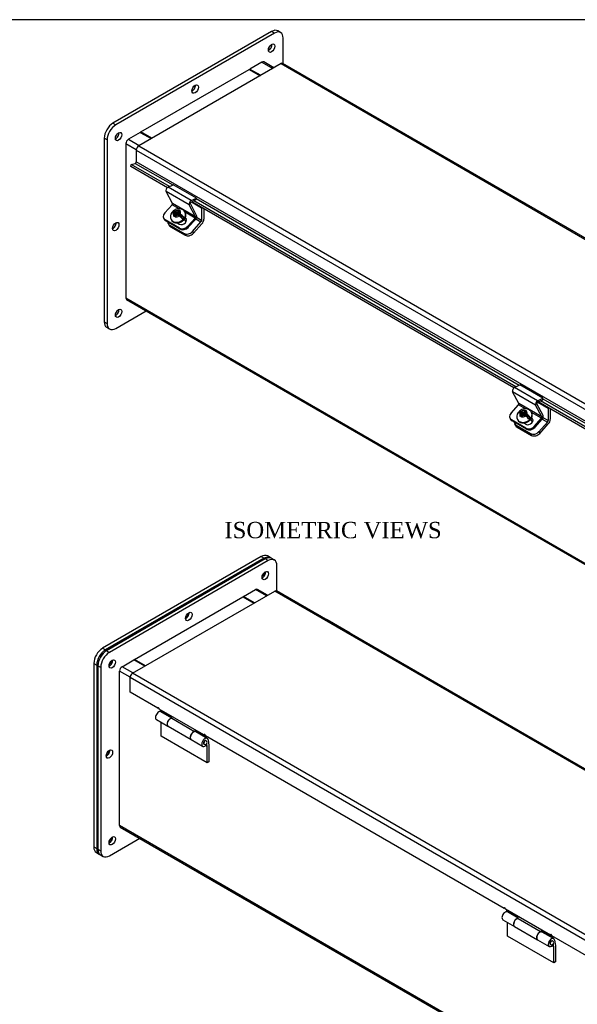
# Model space of a CAD drawing. Header units: inches. Extents: x 0.2 to 89.8, y -0.5 to 59.8.
# Tile 7 of 8: x 55.7 to 72.7, y 29.7 to 59.8. Entities that reach past the tile are written whole.
import ezdxf
from ezdxf.enums import TextEntityAlignment as Align

# ---------------------------------------------------------------- set-up
doc = ezdxf.new("R2010")
doc.units = ezdxf.units.IN
doc.header["$MEASUREMENT"] = 0
for name, color, linetype in [('COM40176', 7, 'Continuous'), ('COM52631', 7, 'Continuous'), ('COM70666-2', 7, 'Continuous'), ('COM70693-9', 7, 'Continuous'), ('COM70694-9', 7, 'Continuous'), ('COM70695-2', 7, 'Continuous'), ('Default', 7, 'Continuous'), ('GSK10437', 7, 'Continuous'), ('HNG86641-1', 7, 'Continuous'), ('HNG86641-2', 7, 'Continuous'), ('HNG86641-3', 7, 'Continuous'), ('SCS19420', 7, 'Continuous')]:
    doc.layers.add(name, color=color, linetype=linetype)
doc.styles.add('SEACAD_Times_New_Roman', font='times.ttf')

# ---------------------------------------------------------------- blocks, each defined once
blk = doc.blocks.new('SE5')
at = {"layer": 'COM40176', "color": 7, "linetype": 'Continuous'}
for p, q in [((60.214, 54.657), (60.374, 54.733)), ((60.921, 54.249), (60.214, 54.657)), ((61.081, 54.324), (60.374, 54.733)), ((60.345, 54.159), (60.154, 54.522)), ((60.861, 54.114), (60.154, 54.522)), ((60.918, 54.2), (61.077, 54.276)), ((60.921, 54.249), (61.081, 54.324)), ((61.077, 54.276), (61.081, 54.324)), ((60.11, 53.871), (60.335, 54.122)), ((60.551, 53.997), (60.335, 54.122)), ((61.052, 53.751), (60.345, 54.159)), ((61.052, 53.751), (60.861, 54.114)), ((61.089, 53.792), (60.898, 54.155)), ((60.077, 53.707), (60.094, 53.674)), ((60.564, 53.405), (60.123, 53.66)), ((60.123, 53.66), (60.14, 53.627)), ((60.581, 53.373), (60.14, 53.627)), ((60.755, 53.696), (60.732, 53.709)), ((61.042, 53.714), (60.734, 53.892)), ((60.755, 53.696), (60.74, 53.725)), ((60.817, 53.463), (61.042, 53.714)), ((60.834, 53.43), (61.059, 53.681)), ((60.491, 53.566), (60.557, 53.528)), ((60.581, 53.373), (60.564, 53.405)), ((60.817, 53.463), (60.834, 53.43)), ((70.821, 48.533), (70.98, 48.609)), ((71.528, 48.125), (70.821, 48.533)), ((71.687, 48.201), (70.98, 48.609)), ((70.952, 48.035), (70.761, 48.399)), ((71.468, 47.99), (70.761, 48.399)), ((70.717, 47.747), (70.942, 47.998)), ((71.158, 47.874), (70.942, 47.998)), ((71.659, 47.627), (70.952, 48.035)), ((71.659, 47.627), (71.468, 47.99)), ((71.695, 47.668), (71.504, 48.031)), ((71.525, 48.077), (71.684, 48.152)), ((71.528, 48.125), (71.687, 48.201)), ((71.684, 48.152), (71.687, 48.201)), ((71.649, 47.59), (71.34, 47.768)), ((71.361, 47.573), (71.346, 47.601)), ((70.684, 47.583), (70.701, 47.551)), ((71.171, 47.281), (70.729, 47.536)), ((70.729, 47.536), (70.746, 47.504)), ((71.188, 47.249), (70.746, 47.504)), ((71.098, 47.442), (71.164, 47.404)), ((71.361, 47.573), (71.338, 47.586)), ((71.424, 47.339), (71.649, 47.59)), ((71.424, 47.339), (71.441, 47.307)), ((71.441, 47.307), (71.666, 47.558)), ((71.188, 47.249), (71.171, 47.281))]:
    blk.add_line(p, q, dxfattribs=at)
for centre, major_axis, ratio, start_param, end_param in [((60.209, 54.584), (-0.043, -0.0745), 0.57735, 3.839724, 5.934119), ((60.916, 54.176), (-0.043, -0.0745), 0.57735, 3.839724, 5.934119), ((60.327, 54.138), (-0.0145, -0.0251), 0.57735, 1.22173, 2.792527), ((60.916, 54.176), (-0.0145, -0.0251), 0.57735, 3.839724, 5.934119), ((60.243, 53.794), (0.166, 0.088), 0.767256, 2.021311, 3.592107), ((60.26, 53.762), (0.166, 0.088), 0.767256, 3.141593, 3.592107), ((60.647, 53.628), (-0.124, -0.065), 0.767256, 0.450514, 3.559742), ((60.665, 53.596), (-0.124, -0.065), 0.767256, 3.311974, 3.592107), ((61.034, 53.73), (-0.0145, -0.0251), 0.57735, 1.22173, 2.792527), ((61.034, 53.73), (-0.043, -0.0745), 0.57735, 1.22173, 2.792527), ((60.684, 53.54), (-0.166, -0.088), 0.767256, 0.450514, 2.021311), ((60.702, 53.507), (0.166, 0.088), 0.767256, 3.592107, 5.162903), ((70.816, 48.46), (-0.043, -0.0745), 0.57735, 3.839724, 5.934119), ((70.933, 48.015), (-0.0145, -0.0251), 0.57735, 1.22173, 2.792527), ((71.523, 48.052), (-0.043, -0.0745), 0.57735, 3.839724, 5.934119), ((71.523, 48.052), (-0.0145, -0.0251), 0.57735, 3.839724, 5.934119), ((70.85, 47.671), (0.166, 0.088), 0.767256, 2.021311, 3.592107), ((71.254, 47.504), (-0.124, -0.065), 0.767256, 0.450514, 3.559742), ((71.64, 47.606), (-0.0145, -0.0251), 0.57735, 1.22173, 2.792527), ((71.64, 47.606), (-0.043, -0.0745), 0.57735, 1.22173, 2.792527), ((70.867, 47.638), (0.166, 0.088), 0.767256, 3.141593, 3.592107), ((71.291, 47.416), (-0.166, -0.088), 0.767256, 0.450514, 2.021311), ((71.308, 47.383), (0.166, 0.088), 0.767256, 3.592107, 5.162903), ((71.271, 47.472), (-0.124, -0.065), 0.767256, 3.311973, 3.592107)]:
    blk.add_ellipse(centre, major_axis=major_axis, ratio=ratio, start_param=start_param, end_param=end_param, dxfattribs=at)
at = {"layer": 'COM52631', "color": 7, "linetype": 'Continuous'}
for p, q in [((60.927, 54.205), (61.241, 54.024)), ((61.251, 54.029), (61.241, 54.024)), ((61.241, 54.024), (61.241, 53.639)), ((61.308, 53.997), (61.308, 53.677)), ((61.062, 53.684), (61.221, 53.592)), ((61.241, 53.639), (61.087, 53.727)), ((60.219, 53.543), (60.247, 53.489)), ((60.265, 53.497), (60.706, 53.242)), ((60.265, 53.497), (60.293, 53.443)), ((60.293, 53.443), (60.734, 53.188)), ((60.959, 53.3), (61.221, 53.592)), ((60.988, 53.246), (61.25, 53.538)), ((60.706, 53.242), (60.734, 53.188)), ((60.959, 53.3), (60.988, 53.246)), ((71.534, 48.081), (71.847, 47.9)), ((71.858, 47.906), (71.847, 47.9)), ((71.847, 47.515), (71.694, 47.604)), ((71.847, 47.9), (71.847, 47.515)), ((71.915, 47.873), (71.915, 47.554)), ((70.825, 47.42), (70.854, 47.366)), ((70.871, 47.373), (71.313, 47.118)), ((70.871, 47.373), (70.9, 47.319)), ((70.9, 47.319), (71.341, 47.064)), ((71.566, 47.176), (71.828, 47.468)), ((71.594, 47.122), (71.856, 47.414)), ((71.668, 47.56), (71.828, 47.468)), ((71.313, 47.118), (71.341, 47.064)), ((71.566, 47.176), (71.594, 47.122))]:
    blk.add_line(p, q, dxfattribs=at)
for centre, major_axis, ratio, start_param, end_param in [((61.207, 53.619), (-0.024, -0.0416), 0.57735, 1.22173, 2.356194), ((61.207, 53.619), (-0.072, -0.124), 0.57735, 1.22173, 2.356194), ((60.385, 53.631), (0.166, 0.088), 0.767256, 2.813297, 3.592107), ((60.414, 53.577), (0.166, 0.088), 0.767256, 3.141593, 3.592107), ((60.826, 53.376), (-0.166, -0.088), 0.767256, 0.450514, 2.021311), ((60.855, 53.322), (-0.166, -0.088), 0.767256, 0.450514, 2.021311), ((70.992, 47.507), (0.166, 0.088), 0.767256, 2.813297, 3.592107), ((71.02, 47.453), (0.166, 0.088), 0.767256, 3.141593, 3.592107), ((71.813, 47.495), (-0.024, -0.0416), 0.57735, 1.22173, 2.356194), ((71.813, 47.495), (-0.072, -0.124), 0.57735, 1.22173, 2.356194), ((71.433, 47.253), (-0.166, -0.088), 0.767256, 0.450514, 2.021311), ((71.461, 47.199), (-0.166, -0.088), 0.767256, 0.450514, 2.021311)]:
    blk.add_ellipse(centre, major_axis=major_axis, ratio=ratio, start_param=start_param, end_param=end_param, dxfattribs=at)
at = {"layer": 'COM70666-2', "color": 7, "linetype": 'Continuous'}
for p, q in [((63.385, 59.421), (58.524, 56.614)), ((63.473, 59.37), (58.612, 56.563)), ((63.473, 59.37), (63.385, 59.421)), ((63.661, 59.388), (63.573, 59.439)), ((63.739, 58.437), (63.739, 59.217)), ((58.524, 56.614), (58.612, 56.563)), ((58.259, 56.155), (58.259, 50.541)), ((58.347, 56.104), (58.259, 56.155)), ((58.347, 56.104), (58.347, 50.49)), ((58.612, 50.337), (59.54, 50.873)), ((58.259, 50.541), (58.347, 50.49)), ((58.336, 50.37), (58.425, 50.319))]:
    blk.add_line(p, q, dxfattribs=at)
for centre, major_axis, start_param, end_param in [((63.385, 59.115), (-0.188, -0.325), 3.141593, 3.926991), ((63.473, 59.064), (-0.187, -0.325), 2.356194, 3.926991), ((63.297, 58.962), (0.07, 0.122), 3.821986, 5.602792), ((60.954, 57.711), (0.07, 0.122), 3.821986, 5.602792), ((58.524, 56.308), (-0.188, -0.325), 3.926991, 5.497787), ((58.612, 56.257), (0.188, 0.325), 0.785398, 2.356194), ((58.612, 56.257), (0.07, 0.122), 3.821986, 5.602792), ((58.524, 53.501), (0.07, 0.122), 3.821986, 5.602792), ((58.612, 50.848), (0.07, 0.122), 3.821986, 5.602792), ((58.524, 50.695), (0.188, 0.325), 2.356194, 3.141593), ((58.612, 50.644), (0.187, 0.325), 2.356194, 3.926991)]:
    blk.add_ellipse(centre, major_axis=major_axis, ratio=0.57735, start_param=start_param, end_param=end_param, dxfattribs=at)
for centre in [(63.385, 58.911), (61.043, 57.66), (58.701, 56.206), (58.612, 53.45), (58.701, 50.797)]:
    blk.add_ellipse(centre, major_axis=(0.07, 0.122), ratio=0.57735, dxfattribs=at)
at = {"layer": 'COM70693-9', "color": 7, "linetype": 'Continuous'}
for p, q in [((63.088, 58.483), (62.722, 58.272)), ((63.088, 58.483), (63.419, 58.292)), ((63.451, 58.31), (63.142, 58.489)), ((62.722, 58.272), (63.054, 58.081)), ((62.722, 58.247), (62.722, 58.272)), ((59.363, 56.333), (58.998, 56.122)), ((58.998, 56.122), (59.329, 55.931)), ((59.363, 56.333), (59.695, 56.142)), ((58.921, 55.99), (58.921, 51.267)), ((58.921, 55.99), (59.242, 55.805)), ((58.921, 51.267), (83.626, 37.004)), ((58.944, 51.218), (83.626, 36.967))]:
    blk.add_line(p, q, dxfattribs=at)
for centre, major_axis, start_param, end_param in [((63.088, 58.395), (-0.054, -0.0935), 3.141593, 3.926991), ((58.998, 56.034), (0.054, 0.0935), 0.785398, 2.356194), ((58.998, 51.311), (0.054, 0.0935), 2.356194, 3.141593)]:
    blk.add_ellipse(centre, major_axis=major_axis, ratio=0.57735, start_param=start_param, end_param=end_param, dxfattribs=at)
at = {"layer": 'COM70694-9', "color": 7, "linetype": 'Continuous'}
for p, q in [((63.673, 58.438), (59.318, 55.924)), ((63.673, 58.438), (88.045, 44.367)), ((88.077, 44.385), (63.727, 58.444)), ((59.241, 55.792), (59.241, 55.432)), ((59.241, 55.792), (83.614, 41.72)), ((59.318, 55.924), (83.69, 41.852)), ((83.614, 41.361), (59.241, 55.432)), ((59.075, 55.286), (59.087, 55.35)), ((60.192, 54.641), (59.075, 55.286)), ((59.087, 55.35), (59.21, 55.386)), ((60.255, 54.676), (59.087, 55.35)), ((59.21, 55.386), (60.356, 54.724)), ((70.861, 48.552), (61.006, 54.242)), ((61.079, 54.306), (70.962, 48.6)), ((70.798, 48.517), (60.938, 54.21)), ((81.405, 42.394), (71.545, 48.086)), ((81.468, 42.429), (71.613, 48.118)), ((71.686, 48.183), (81.569, 42.477))]:
    blk.add_line(p, q, dxfattribs=at)
for centre, major_axis, start_param, end_param in [((63.673, 58.35), (-0.054, -0.0935), 3.141593, 3.926991), ((59.318, 55.836), (0.054, 0.0935), 0.785398, 2.356194), ((59.216, 55.418), (0.018, 0.0312), 3.682645, 5.497787)]:
    blk.add_ellipse(centre, major_axis=major_axis, ratio=0.57735, start_param=start_param, end_param=end_param, dxfattribs=at)
at = {"layer": 'COM70695-2', "color": 7, "linetype": 'Continuous'}
for p, q in [((59.385, 56.346), (62.7, 58.26)), ((62.7, 58.26), (63.032, 58.068)), ((59.717, 56.154), (59.385, 56.346)), ((59.385, 56.346), (59.385, 56.32))]:
    blk.add_line(p, q, dxfattribs=at)
at = {"layer": 'SCS19420', "color": 7, "linetype": 'Continuous'}
for p, q in [((60.37, 53.929), (60.486, 53.862)), ((60.534, 53.945), (60.5, 53.907)), ((60.542, 53.953), (60.534, 53.945)), ((60.564, 53.911), (60.542, 53.953)), ((60.309, 53.669), (60.318, 53.651)), ((60.47, 53.856), (60.362, 53.919)), ((60.387, 53.781), (60.381, 53.774)), ((60.382, 53.871), (60.421, 53.849)), ((60.423, 53.821), (60.387, 53.781)), ((60.421, 53.849), (60.441, 53.812)), ((60.423, 53.821), (60.421, 53.849)), ((60.446, 53.779), (60.421, 53.751)), ((60.442, 53.784), (60.423, 53.821)), ((60.466, 53.899), (60.428, 53.921)), ((60.431, 53.746), (60.436, 53.752)), ((60.436, 53.822), (60.45, 53.814)), ((60.436, 53.752), (60.472, 53.792)), ((60.47, 53.856), (60.439, 53.821)), ((60.439, 53.821), (60.474, 53.8)), ((60.441, 53.812), (60.442, 53.784)), ((60.474, 53.8), (60.442, 53.764)), ((60.442, 53.764), (60.446, 53.762)), ((60.463, 53.807), (60.484, 53.831)), ((60.466, 53.899), (60.5, 53.907)), ((60.486, 53.862), (60.466, 53.899)), ((60.482, 53.85), (60.471, 53.856)), ((60.484, 53.831), (60.471, 53.856)), ((60.506, 53.8), (60.472, 53.792)), ((60.478, 53.793), (60.474, 53.8)), ((60.506, 53.836), (60.482, 53.85)), ((60.484, 53.831), (60.52, 53.81)), ((60.519, 53.87), (60.486, 53.862)), ((60.5, 53.907), (60.519, 53.87)), ((60.538, 53.872), (60.506, 53.836)), ((60.52, 53.81), (60.506, 53.836)), ((60.506, 53.8), (60.545, 53.777)), ((60.52, 53.81), (60.552, 53.846)), ((60.564, 53.911), (60.521, 53.863)), ((60.55, 53.865), (60.538, 53.872)), ((60.552, 53.846), (60.538, 53.872)), ((60.541, 53.816), (60.559, 53.835)), ((60.567, 53.801), (60.541, 53.816)), ((60.555, 53.79), (60.541, 53.816)), ((60.549, 53.878), (60.584, 53.916)), ((60.549, 53.878), (60.551, 53.85)), ((60.589, 53.828), (60.551, 53.85)), ((60.551, 53.85), (60.57, 53.813)), ((60.552, 53.846), (60.554, 53.845)), ((60.555, 53.771), (60.576, 53.795)), ((60.555, 53.79), (60.566, 53.783)), ((60.574, 53.905), (60.564, 53.911)), ((60.577, 53.795), (60.567, 53.801)), ((60.57, 53.813), (60.686, 53.746)), ((60.687, 53.731), (60.576, 53.795)), ((60.584, 53.916), (60.591, 53.924)), ((60.628, 53.711), (60.655, 53.695)), ((60.763, 53.593), (60.715, 53.684)), ((60.742, 53.875), (60.733, 53.892)), ((71.077, 47.732), (70.969, 47.795)), ((70.976, 47.805), (71.092, 47.738)), ((70.994, 47.657), (70.988, 47.65)), ((70.989, 47.748), (71.028, 47.725)), ((71.03, 47.697), (70.994, 47.657)), ((71.028, 47.725), (71.047, 47.688)), ((71.03, 47.697), (71.028, 47.725)), ((71.053, 47.656), (71.028, 47.628)), ((71.049, 47.66), (71.03, 47.697)), ((71.073, 47.775), (71.034, 47.797)), ((71.038, 47.622), (71.043, 47.628)), ((71.042, 47.698), (71.057, 47.69)), ((71.043, 47.628), (71.079, 47.669)), ((71.077, 47.732), (71.045, 47.697)), ((71.045, 47.697), (71.081, 47.676)), ((71.047, 47.688), (71.049, 47.66)), ((71.081, 47.676), (71.049, 47.641)), ((71.049, 47.641), (71.052, 47.639)), ((71.069, 47.683), (71.091, 47.707)), ((71.073, 47.775), (71.106, 47.783)), ((71.092, 47.738), (71.073, 47.775)), ((71.089, 47.726), (71.077, 47.733)), ((71.091, 47.707), (71.077, 47.733)), ((71.113, 47.676), (71.079, 47.669)), ((71.084, 47.67), (71.081, 47.676)), ((71.113, 47.712), (71.089, 47.726)), ((71.091, 47.707), (71.126, 47.687)), ((71.126, 47.746), (71.092, 47.738)), ((71.141, 47.821), (71.106, 47.783)), ((71.106, 47.783), (71.126, 47.746)), ((71.145, 47.748), (71.113, 47.712)), ((71.126, 47.687), (71.113, 47.712)), ((71.113, 47.676), (71.152, 47.654)), ((71.126, 47.687), (71.158, 47.722)), ((71.171, 47.787), (71.128, 47.739)), ((71.148, 47.829), (71.141, 47.821)), ((71.157, 47.741), (71.145, 47.748)), ((71.158, 47.722), (71.145, 47.748)), ((71.171, 47.787), (71.148, 47.829)), ((71.148, 47.692), (71.166, 47.711)), ((71.174, 47.677), (71.148, 47.692)), ((71.161, 47.666), (71.148, 47.692)), ((71.156, 47.754), (71.19, 47.792)), ((71.156, 47.754), (71.158, 47.726)), ((71.196, 47.704), (71.158, 47.726)), ((71.158, 47.726), (71.177, 47.689)), ((71.158, 47.722), (71.16, 47.721)), ((71.161, 47.666), (71.173, 47.66)), ((71.162, 47.647), (71.183, 47.671)), ((71.18, 47.781), (71.171, 47.787)), ((71.183, 47.671), (71.174, 47.677)), ((71.177, 47.689), (71.293, 47.623)), ((71.294, 47.607), (71.183, 47.671)), ((71.19, 47.792), (71.198, 47.801)), ((71.349, 47.751), (71.34, 47.768)), ((70.915, 47.545), (70.924, 47.528)), ((71.235, 47.587), (71.262, 47.571)), ((71.37, 47.469), (71.322, 47.56))]:
    blk.add_line(p, q, dxfattribs=at)
for centre, radius, start, end in [((60.344, 53.94), 0.0285, 310.418, 336.5344), ((58.889, 51.033), 3.355, 59.512, 60.488), ((60.479, 53.763), 0.193, 141.758, 208.5922), ((58.017, 49.622), 4.779, 59.6574, 60.3426), ((60.339, 53.435), 0.4, 40.7728, 58.9334), ((60.385, 53.487), 0.398, 40.729, 59.033), ((60.649, 53.702), 0.00918, 218.3341, 313.8493), ((60.676, 53.738), 0.0128, 326.4779, 39.7953), ((71.086, 47.639), 0.193, 141.758, 208.5922), ((70.95, 47.817), 0.0285, 310.418, 336.5344), ((68.623, 43.498), 4.779, 59.6574, 60.3426), ((69.496, 44.909), 3.355, 59.512, 60.488), ((70.946, 47.311), 0.4, 40.7728, 58.9334), ((70.991, 47.363), 0.398, 40.729, 59.033), ((71.283, 47.614), 0.0128, 326.4779, 39.7953), ((71.255, 47.578), 0.00918, 218.3341, 313.8493)]:
    blk.add_arc(centre, radius, start, end, dxfattribs=at)
for centre, major_axis, ratio, start_param, end_param in [((60.485, 53.848), (0.106, 0.056), 0.767256, 0.746483, 1.712767), ((60.521, 53.78), (-0.212, -0.112), 0.767256, 6.276564, 6.283185), ((60.521, 53.78), (-0.212, -0.112), 0.767256, 0, 3.141573), ((60.53, 53.763), (0.212, 0.112), 0.767256, 3.141593, 6.283185), ((60.508, 53.806), (-0.205, -0.108), 0.767256, 5.048311, 5.264962), ((60.485, 53.848), (0.106, 0.056), 0.767256, 2.304752, 3.296138), ((60.485, 53.848), (-0.106, -0.056), 0.767256, 0.746483, 1.737869), ((60.447, 53.819), (0.005, 0.00866), 0.57735, 2.792527, 4.363323), ((60.465, 53.809), (-0.0175, -0.0303), 0.57735, 5.934119, 6.223871), ((60.479, 53.855), (-0.005, -0.00866), 0.57735, 1.264164, 2.792527), ((60.497, 53.845), (0.0175, 0.0303), 0.57735, 5.644368, 5.934119), ((60.564, 53.806), (0.005, 0.00866), 0.57735, 4.405756, 5.934119), ((60.485, 53.848), (-0.106, -0.056), 0.767256, 2.329855, 3.296138), ((60.508, 53.806), (0.205, 0.108), 0.767256, 5.060845, 5.277495), ((71.128, 47.657), (-0.212, -0.112), 0.767256, 0, 3.141573), ((71.137, 47.64), (0.212, 0.112), 0.767256, 3.141593, 6.283185), ((71.114, 47.682), (-0.205, -0.108), 0.767256, 5.048311, 5.264962), ((71.092, 47.725), (0.106, 0.056), 0.767256, 2.304752, 3.296138), ((71.092, 47.725), (0.106, 0.056), 0.767256, 0.746483, 1.712767), ((71.092, 47.725), (-0.106, -0.056), 0.767256, 0.746483, 1.737869), ((71.054, 47.695), (0.005, 0.00866), 0.57735, 2.792527, 4.363323), ((71.071, 47.685), (-0.0175, -0.0303), 0.57735, 5.934119, 6.223871), ((71.086, 47.731), (-0.005, -0.00866), 0.57735, 1.264164, 2.792527), ((71.103, 47.721), (0.0175, 0.0303), 0.57735, 5.644368, 5.934119), ((71.171, 47.682), (0.005, 0.00866), 0.57735, 4.405756, 5.934119), ((71.092, 47.725), (-0.106, -0.056), 0.767256, 2.329855, 3.296138), ((71.114, 47.682), (0.205, 0.108), 0.767256, 5.060845, 5.277495), ((71.128, 47.657), (-0.212, -0.112), 0.767256, 6.276564, 6.283185)]:
    blk.add_ellipse(centre, major_axis=major_axis, ratio=ratio, start_param=start_param, end_param=end_param, dxfattribs=at)
for points, knots in [([(60.428, 53.921), (60.42, 53.926), (60.412, 53.929), (60.399, 53.935), (60.393, 53.937), (60.385, 53.938), (60.383, 53.938), (60.379, 53.938), (60.377, 53.937), (60.372, 53.935), (60.371, 53.932), (60.37, 53.929)], [0, 0, 0, 0, 0.25, 0.25, 0.5, 0.5, 0.625, 0.625, 0.75, 0.75, 1, 1, 1, 1]), ([(60.732, 53.891), (60.73, 53.897), (60.721, 53.918), (60.689, 53.951), (60.642, 53.981), (60.586, 53.998), (60.526, 54.001), (60.464, 53.988), (60.411, 53.965), (60.386, 53.943), (60.375, 53.934)], [0, 0, 0, 0, 0.038872, 0.181058, 0.319668, 0.45899, 0.602409, 0.751248, 0.904942, 1, 1, 1, 1]), ([(60.325, 53.879), (60.325, 53.881), (60.326, 53.882), (60.328, 53.885), (60.329, 53.886), (60.333, 53.888), (60.337, 53.888), (60.348, 53.887), (60.354, 53.885), (60.367, 53.88), (60.374, 53.876), (60.382, 53.871)], [0, 0, 0, 0, 0.125, 0.125, 0.25, 0.25, 0.5, 0.5, 0.75, 0.75, 1, 1, 1, 1]), ([(60.45, 53.814), (60.449, 53.812), (60.448, 53.811), (60.447, 53.808), (60.447, 53.806), (60.446, 53.802), (60.446, 53.799), (60.446, 53.791), (60.446, 53.785), (60.446, 53.779)], [0, 0, 0, 0, 0.125, 0.125, 0.25, 0.25, 0.5, 0.5, 1, 1, 1, 1]), ([(60.521, 53.863), (60.515, 53.861), (60.508, 53.86), (60.498, 53.857), (60.495, 53.856), (60.49, 53.854), (60.488, 53.853), (60.485, 53.852), (60.484, 53.851), (60.482, 53.85)], [0, 0, 0, 0, 0.5, 0.5, 0.75, 0.75, 0.875, 0.875, 1, 1, 1, 1]), ([(60.567, 53.801), (60.568, 53.802), (60.569, 53.803), (60.57, 53.806), (60.57, 53.808), (60.571, 53.81), (60.571, 53.811), (60.571, 53.812)], [0, 0, 0, 0, 0.125, 0.125, 0.25, 0.25, 0.347947, 0.347947, 0.347947, 0.347947]), ([(70.931, 47.755), (70.932, 47.757), (70.932, 47.759), (70.934, 47.761), (70.935, 47.762), (70.94, 47.764), (70.944, 47.765), (70.954, 47.763), (70.96, 47.761), (70.974, 47.756), (70.981, 47.752), (70.989, 47.748)], [0, 0, 0, 0, 0.125, 0.125, 0.25, 0.25, 0.5, 0.5, 0.75, 0.75, 1, 1, 1, 1]), ([(71.034, 47.797), (71.026, 47.802), (71.019, 47.806), (71.006, 47.811), (70.999, 47.813), (70.992, 47.814), (70.99, 47.814), (70.985, 47.814), (70.984, 47.813), (70.979, 47.811), (70.977, 47.809), (70.976, 47.805)], [0, 0, 0, 0, 0.25, 0.25, 0.5, 0.5, 0.625, 0.625, 0.75, 0.75, 1, 1, 1, 1]), ([(71.339, 47.767), (71.336, 47.773), (71.328, 47.794), (71.296, 47.827), (71.248, 47.858), (71.192, 47.875), (71.132, 47.877), (71.071, 47.865), (71.017, 47.841), (70.992, 47.82), (70.981, 47.81)], [0, 0, 0, 0, 0.038872, 0.181058, 0.319668, 0.45899, 0.602409, 0.751248, 0.904942, 1, 1, 1, 1]), ([(71.057, 47.69), (71.056, 47.689), (71.055, 47.687), (71.054, 47.684), (71.054, 47.683), (71.053, 47.678), (71.053, 47.675), (71.053, 47.667), (71.053, 47.661), (71.053, 47.656)], [0, 0, 0, 0, 0.125, 0.125, 0.25, 0.25, 0.5, 0.5, 1, 1, 1, 1]), ([(71.128, 47.739), (71.121, 47.738), (71.115, 47.736), (71.105, 47.733), (71.101, 47.732), (71.096, 47.73), (71.095, 47.73), (71.092, 47.728), (71.09, 47.727), (71.089, 47.726)], [0, 0, 0, 0, 0.5, 0.5, 0.75, 0.75, 0.875, 0.875, 1, 1, 1, 1]), ([(71.174, 47.677), (71.175, 47.678), (71.176, 47.68), (71.177, 47.682), (71.177, 47.684), (71.177, 47.686), (71.177, 47.688), (71.177, 47.689)], [0, 0, 0, 0, 0.125, 0.125, 0.25, 0.25, 0.347947, 0.347947, 0.347947, 0.347947])]:
    blk.add_open_spline(points, degree=3, knots=knots, dxfattribs=at)
for points in [[(60.471, 53.856), (60.471, 53.856), (60.47, 53.856)], [(60.576, 53.795), (60.577, 53.795), (60.577, 53.795)], [(71.077, 47.733), (71.077, 47.732), (71.077, 47.732)], [(71.183, 47.671), (71.183, 47.671), (71.183, 47.671)]]:
    blk.add_open_spline(points, degree=2, dxfattribs=at)
blk = doc.blocks.new('SE6')
at = {"layer": 'COM40176', "color": 7, "linetype": 'Continuous'}
blk.add_line((65.791, 41.014), (65.084, 41.422), dxfattribs=at)
for centre, start_param in [((65.041, 41.348), 3.141593), ((65.748, 40.94), 2.668594)]:
    blk.add_ellipse(centre, major_axis=(-0.043, -0.0745), ratio=0.57735, start_param=start_param, end_param=3.614591, dxfattribs=at)
at = {"layer": 'COM70666-2', "color": 7, "linetype": 'Continuous'}
for p, q in [((63.191, 43.283), (58.33, 40.476)), ((63.279, 43.232), (58.418, 40.425)), ((63.279, 43.232), (63.191, 43.283)), ((63.467, 43.25), (63.378, 43.301)), ((63.544, 42.3), (63.544, 43.079)), ((58.33, 40.476), (58.418, 40.425)), ((58.064, 40.017), (58.064, 34.403)), ((58.153, 39.966), (58.064, 40.017)), ((58.153, 39.966), (58.153, 34.352)), ((58.418, 34.199), (59.346, 34.735)), ((58.064, 34.403), (58.153, 34.352)), ((58.142, 34.232), (58.23, 34.181))]:
    blk.add_line(p, q, dxfattribs=at)
for centre, major_axis, start_param, end_param in [((63.191, 42.977), (-0.188, -0.325), 3.141593, 3.926991), ((63.279, 42.926), (-0.188, -0.325), 2.356194, 3.926991), ((63.103, 42.824), (0.07, 0.122), 3.821986, 5.602792), ((60.76, 41.573), (0.07, 0.122), 3.821986, 5.602792), ((58.33, 40.17), (-0.187, -0.325), 3.926991, 5.497787), ((58.418, 40.119), (0.187, 0.325), 0.785398, 2.356194), ((58.418, 40.119), (0.07, 0.122), 3.821986, 5.602792), ((58.33, 37.363), (0.07, 0.122), 3.821986, 5.602792), ((58.418, 34.71), (0.07, 0.122), 3.821986, 5.602792), ((58.33, 34.557), (0.188, 0.325), 2.356194, 3.141593), ((58.418, 34.505), (0.187, 0.325), 2.356194, 3.926991)]:
    blk.add_ellipse(centre, major_axis=major_axis, ratio=0.57735, start_param=start_param, end_param=end_param, dxfattribs=at)
for centre in [(63.191, 42.773), (60.849, 41.522), (58.506, 40.068), (58.418, 37.312), (58.506, 34.659)]:
    blk.add_ellipse(centre, major_axis=(0.07, 0.122), ratio=0.57735, dxfattribs=at)
at = {"layer": 'COM70693-9', "color": 7, "linetype": 'Continuous'}
for p, q in [((62.528, 42.134), (62.894, 42.345)), ((63.225, 42.154), (62.894, 42.345)), ((63.257, 42.172), (62.948, 42.351)), ((62.86, 41.943), (62.528, 42.134)), ((62.528, 42.109), (62.528, 42.134)), ((58.804, 39.984), (59.169, 40.195)), ((59.501, 40.004), (59.169, 40.195)), ((58.727, 35.129), (58.727, 39.852)), ((59.049, 39.666), (58.727, 39.852)), ((59.135, 39.793), (58.804, 39.984)), ((83.432, 20.866), (58.727, 35.129)), ((58.75, 35.08), (83.432, 20.829))]:
    blk.add_line(p, q, dxfattribs=at)
for centre, major_axis, start_param, end_param in [((62.894, 42.257), (-0.054, -0.0935), 3.141593, 3.926991), ((58.804, 39.896), (-0.054, -0.0935), 3.926991, 5.497787), ((58.804, 35.173), (0.054, 0.0935), 2.356194, 3.141593)]:
    blk.add_ellipse(centre, major_axis=major_axis, ratio=0.57735, start_param=start_param, end_param=end_param, dxfattribs=at)
at = {"layer": 'COM70694-9', "color": 7, "linetype": 'Continuous'}
for p, q in [((59.125, 39.787), (63.48, 42.301)), ((87.853, 28.229), (63.48, 42.301)), ((87.884, 28.248), (63.534, 42.306)), ((83.498, 25.715), (59.125, 39.787)), ((59.049, 39.207), (59.049, 39.654)), ((83.421, 25.583), (59.049, 39.654)), ((59.9, 38.715), (59.049, 39.207)), ((59.9, 38.715), (59.921, 38.728)), ((61.314, 37.899), (59.942, 38.691)), ((61.314, 37.899), (61.335, 37.911)), ((70.507, 32.592), (61.357, 37.874)), ((70.507, 32.592), (70.528, 32.604)), ((71.921, 31.775), (70.549, 32.567)), ((71.921, 31.775), (71.942, 31.787)), ((81.113, 26.468), (71.963, 31.751))]:
    blk.add_line(p, q, dxfattribs=at)
for centre, major_axis, start_param, end_param in [((63.48, 42.213), (-0.054, -0.0935), 3.141593, 3.926991), ((59.125, 39.698), (-0.054, -0.0935), 3.926991, 5.497787), ((59.921, 38.703), (0.015, -0.026), 0.785398, 3.926991), ((61.335, 37.887), (0.015, -0.026), 0.785398, 3.926991), ((70.528, 32.579), (0.015, -0.026), 0.785398, 3.926991), ((71.942, 31.763), (0.015, -0.026), 0.785398, 3.926991)]:
    blk.add_ellipse(centre, major_axis=major_axis, ratio=0.57735, start_param=start_param, end_param=end_param, dxfattribs=at)
at = {"layer": 'COM70695-2', "color": 7, "linetype": 'Continuous'}
for p, q in [((59.191, 40.208), (62.506, 42.122)), ((62.506, 42.122), (62.838, 41.93)), ((59.523, 40.016), (59.191, 40.208)), ((59.191, 40.208), (59.191, 40.182))]:
    blk.add_line(p, q, dxfattribs=at)
at = {"layer": 'GSK10437', "color": 7, "linetype": 'Continuous'}
for p, q in [((63.067, 43.354), (58.206, 40.548)), ((63.156, 43.303), (58.294, 40.497)), ((63.067, 43.354), (63.156, 43.303)), ((63.343, 43.322), (63.255, 43.373)), ((58.206, 40.548), (58.294, 40.497)), ((57.941, 40.088), (57.941, 34.475)), ((57.941, 40.088), (58.029, 40.037)), ((58.029, 40.037), (58.029, 34.424)), ((57.941, 34.475), (58.029, 34.424)), ((58.018, 34.303), (58.107, 34.252))]:
    blk.add_line(p, q, dxfattribs=at)
for centre, major_axis, start_param, end_param in [((63.067, 43.048), (-0.187, -0.325), 3.141593, 3.926991), ((63.156, 42.997), (-0.187, -0.325), 3.04717, 3.926991), ((63.067, 42.844), (-0.07, -0.122), 1.077417, 2.064175), ((60.725, 41.594), (-0.07, -0.122), 1.077417, 2.064175), ((58.206, 40.241), (0.187, 0.325), 0.785398, 2.356194), ((58.294, 40.19), (0.187, 0.325), 0.785398, 2.356194), ((58.383, 40.139), (-0.07, -0.122), 1.077417, 2.064175), ((58.294, 37.384), (-0.07, -0.122), 1.077417, 2.064175), ((58.383, 34.73), (-0.07, -0.122), 1.077417, 2.064175), ((58.206, 34.628), (0.188, 0.325), 2.356194, 3.141593), ((58.294, 34.577), (0.188, 0.325), 2.356194, 3.236012)]:
    blk.add_ellipse(centre, major_axis=major_axis, ratio=0.57735, start_param=start_param, end_param=end_param, dxfattribs=at)
at = {"layer": 'HNG86641-1', "color": 7, "linetype": 'Continuous'}
for p, q in [((59.972, 38.674), (59.972, 38.643)), ((60.329, 38.437), (59.972, 38.643)), ((60.325, 38.406), (61.026, 38.001)), ((60.329, 38.404), (60.329, 38.437)), ((60.216, 38.162), (60.917, 37.757)), ((61.025, 37.997), (61.026, 38.001)), ((61.386, 37.826), (61.03, 38.032)), ((61.03, 38.032), (61.03, 37.998)), ((61.083, 37.978), (61.083, 38.001)), ((61.386, 37.857), (61.386, 37.826)), ((61.413, 37.842), (61.386, 37.826)), ((70.579, 32.55), (70.579, 32.519)), ((70.935, 32.313), (70.579, 32.519)), ((70.931, 32.282), (71.633, 31.877)), ((70.935, 32.28), (70.935, 32.313)), ((70.822, 32.038), (71.524, 31.633)), ((71.632, 31.874), (71.633, 31.877)), ((71.993, 31.702), (71.637, 31.908)), ((71.637, 31.908), (71.637, 31.874)), ((71.69, 31.855), (71.69, 31.878)), ((71.993, 31.733), (71.993, 31.702)), ((72.02, 31.718), (71.993, 31.702))]:
    blk.add_line(p, q, dxfattribs=at)
for centre, end_param in [((60.284, 38.281), 3.141593), ((60.986, 37.876), 3.182772), ((70.891, 32.157), 3.141593), ((71.592, 31.752), 3.182745)]:
    blk.add_ellipse(centre, major_axis=(0.069, 0.119), ratio=0.57735, start_param=0.356855, end_param=end_param, dxfattribs=at)
at = {"layer": 'HNG86641-2', "color": 7, "linetype": 'Continuous'}
for p, q in [((60.329, 38.414), (59.997, 38.606)), ((59.859, 38.367), (60.21, 38.165)), ((60, 37.864), (60, 38.286)), ((61.411, 37.789), (61.06, 37.992)), ((61.414, 37.048), (60, 37.864)), ((60.923, 37.753), (61.273, 37.551)), ((61.438, 37.746), (61.467, 37.579)), ((61.414, 37.543), (61.363, 37.573)), ((61.395, 37.62), (61.401, 37.614)), ((61.414, 37.543), (61.4, 37.626)), ((61.414, 37.048), (61.414, 37.543)), ((61.467, 37.579), (61.467, 37.078)), ((61.467, 37.078), (61.414, 37.048)), ((70.466, 32.244), (70.817, 32.041)), ((70.935, 32.29), (70.603, 32.482)), ((70.607, 31.741), (70.607, 32.162)), ((72.021, 30.924), (70.607, 31.741)), ((72.018, 31.665), (71.667, 31.868)), ((71.529, 31.63), (71.88, 31.427)), ((72.021, 31.419), (71.97, 31.449)), ((72.001, 31.496), (72.007, 31.491)), ((72.021, 31.419), (72.006, 31.502)), ((72.021, 30.924), (72.021, 31.419)), ((72.044, 31.622), (72.074, 31.456)), ((72.074, 31.456), (72.074, 30.955)), ((72.074, 30.955), (72.021, 30.924))]:
    blk.add_line(p, q, dxfattribs=at)
for centre, major_axis, start_param, end_param in [((59.928, 38.487), (0.069, 0.119), 0, 3.141593), ((60.279, 38.284), (0.069, 0.119), 0.24704, 3.182715), ((60.991, 37.873), (0.069, 0.119), 0, 3.141593), ((61.342, 37.67), (0.069, 0.119), -0.60135, 4.574538), ((61.342, 37.67), (0.0313, 0.0541), 0, 3.141593), ((70.535, 32.363), (0.069, 0.119), 0, 3.141593), ((70.885, 32.16), (0.069, 0.119), 0.24704, 3.182745), ((71.598, 31.749), (0.069, 0.119), 0, 3.141593), ((71.949, 31.546), (0.069, 0.119), -0.60135, 4.574538), ((71.949, 31.546), (0.0312, 0.0541), 0, 3.141593)]:
    blk.add_ellipse(centre, major_axis=major_axis, ratio=0.57735, start_param=start_param, end_param=end_param, dxfattribs=at)
at = {"layer": 'HNG86641-3', "color": 7, "linetype": 'Continuous'}
for p, q in [((61.382, 37.719), (61.373, 37.724)), ((61.311, 37.616), (61.32, 37.611)), ((71.918, 31.492), (71.926, 31.487)), ((71.989, 31.595), (71.98, 31.6))]:
    blk.add_line(p, q, dxfattribs=at)
for centre in [(61.351, 37.665), (71.958, 31.541)]:
    blk.add_arc(centre, 0.0625, 240, 60, dxfattribs=at)
for centre in [(61.351, 37.665), (71.958, 31.541)]:
    blk.add_ellipse(centre, major_axis=(-0.0312, -0.0541), ratio=0.57735, start_param=3.141593, end_param=6.283185, dxfattribs=at)
blk = doc.blocks.new('BORDER')
at = {"layer": 'Default', "color": 7, "linetype": 'Continuous'}
blk.add_line((0, 27.86), (-41.86, 27.86), dxfattribs=at)

msp = doc.modelspace()

# ---------------------------------------------------------------- block references
at = {"layer": 'Default', "color": 7, "xscale": 2.14, "yscale": 2.14, "zscale": 2.14}
msp.add_blockref('BORDER', (89.818, 0.161), dxfattribs=at)
at = {"layer": 'Default'}
for name in ['SE5', 'SE6']:
    msp.add_blockref(name, (0, 0), dxfattribs=at)

# ---------------------------------------------------------------- texts
at = {"layer": 'Default', "color": 7, "linetype": 'Continuous', "style": 'SEACAD_Times_New_Roman'}
msp.add_text('ISOMETRIC VIEWS', height=0.5, dxfattribs=at).set_placement((61.941, 44.416), align=Align.TOP_LEFT)

doc.saveas('drawing.dxf')
